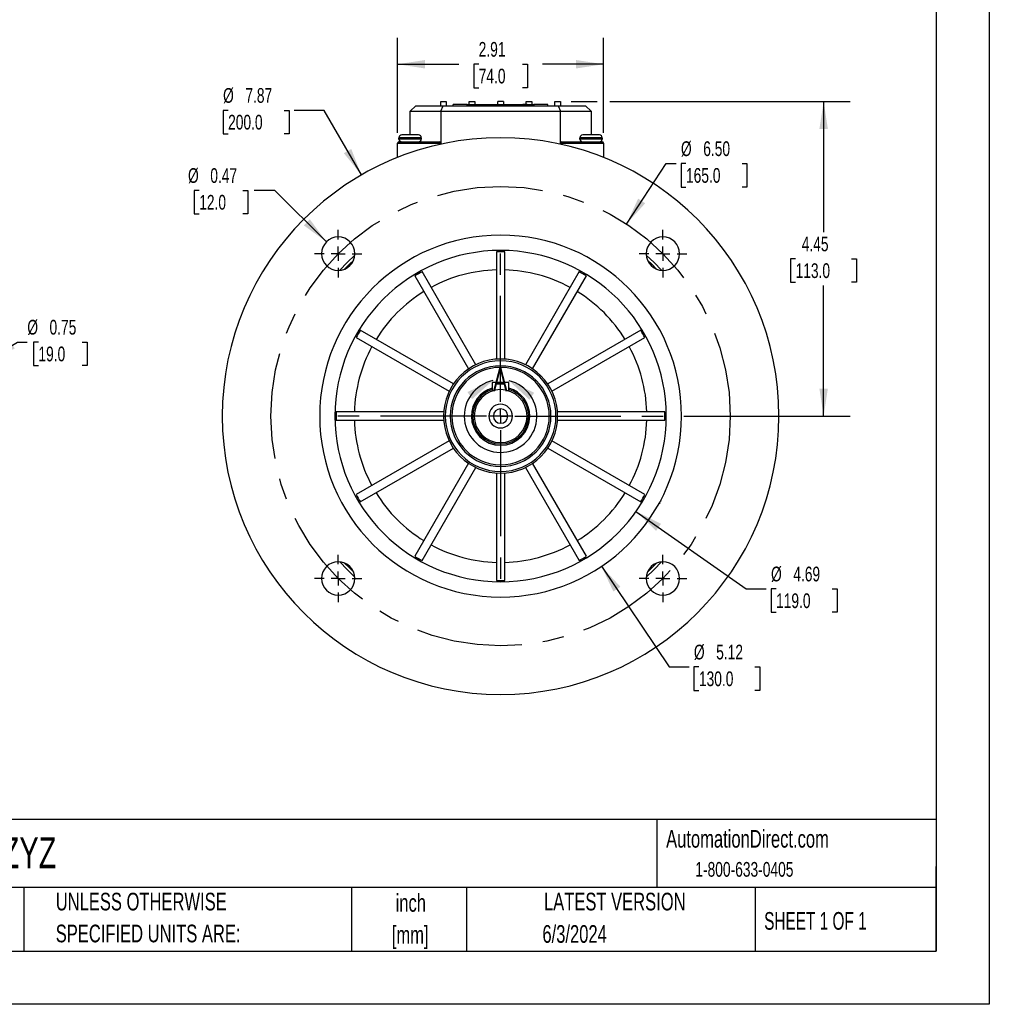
# Model space of a CAD drawing. Header units: inches. Extents: x 0 to 33, y 0 to 25.5.
# Tile 6 of 11: x 19.3 to 33, y 0 to 13.9. Entities that reach past the tile are written whole.
import ezdxf

# ---------------------------------------------------------------- set-up
doc = ezdxf.new("R2010")
doc.units = ezdxf.units.IN
doc.header["$LTSCALE"] = 3
doc.header["$MEASUREMENT"] = 0
doc.linetypes.add('CENTERX2', pattern=[0.8, 0.5, -0.1, 0.1, -0.1])
doc.layers.add('CENTER', color=40, linetype='CENTERX2')
doc.layers.add('DIMENSIONS', color=140, linetype='Continuous', lineweight=25)
doc.layers.add('TEXT', color=140, linetype='Continuous', lineweight=25)
doc.styles.add('SLDTEXTSTYLE0', font='TXT', dxfattribs={"width": 0.7})
doc.styles.add('SLDTEXTSTYLE1', font='TXT', dxfattribs={"width": 0.65})
doc.dimstyles.new('SLDDIMSTYLE1', dxfattribs={"dimtxt": 0.208333, "dimasz": 0.39, "dimexe": 0, "dimexo": 0.0625, "dimgap": 0.052083, "dimtad": 0, "dimtih": 1, "dimtoh": 1, "dimrnd": 1e-09, "dimzin": 12, "dimdsep": 46, "dimtxsty": 'SLDTEXTSTYLE0', "dimsah": 1, "dimcen": 0.09, "dimadec": 0, "dimazin": 3, "dimtfac": 1, "dimtofl": 0, "dimtmove": 0, "dimatfit": 3, "dimfxl": 0, "dimfrac": 2, "dimtolj": 1, "dimtzin": 12, "dimarcsym": 0})
doc.dimstyles.new('SLDDIMSTYLE4', dxfattribs={"dimtxt": 0.208333, "dimasz": 0.39, "dimexe": 0, "dimexo": 0.0625, "dimgap": 0.052083, "dimtad": 0, "dimtih": 1, "dimtoh": 1, "dimrnd": 1e-09, "dimzin": 4, "dimdsep": 46, "dimtxsty": 'SLDTEXTSTYLE0', "dimsah": 1, "dimcen": 0, "dimadec": 0, "dimazin": 1, "dimtfac": 1, "dimtofl": 0, "dimtmove": 0, "dimatfit": 3, "dimfxl": 0, "dimfrac": 2, "dimtolj": 1, "dimtzin": 12, "dimarcsym": 0})
doc.dimstyles.new('SLDDIMSTYLE5', dxfattribs={"dimtxt": 0.208333, "dimasz": 0.39, "dimexe": 0, "dimexo": 0.0625, "dimgap": 0.052083, "dimtad": 0, "dimtih": 1, "dimtoh": 1, "dimrnd": 1e-09, "dimdsep": 46, "dimtxsty": 'SLDTEXTSTYLE0', "dimsah": 1, "dimcen": 0, "dimadec": 0, "dimazin": 2, "dimtfac": 1, "dimtofl": 0, "dimtmove": 0, "dimatfit": 3, "dimfxl": 0, "dimfrac": 2, "dimtolj": 1, "dimtzin": 12, "dimarcsym": 0})
doc.dimstyles.new('SLDDIMSTYLE6', dxfattribs={"dimtxt": 0.208333, "dimasz": 0.39, "dimexe": 0, "dimexo": 0.0625, "dimgap": 0.052083, "dimtad": 0, "dimtih": 1, "dimtoh": 1, "dimrnd": 1e-09, "dimzin": 12, "dimdsep": 46, "dimtxsty": 'SLDTEXTSTYLE0', "dimsah": 1, "dimcen": 0, "dimadec": 0, "dimazin": 3, "dimtfac": 1, "dimtofl": 0, "dimtmove": 0, "dimatfit": 3, "dimfxl": 0, "dimfrac": 2, "dimtolj": 1, "dimtzin": 12, "dimarcsym": 0})
doc.dimstyles.new('SLDDIMSTYLE8', dxfattribs={"dimtxt": 0.208333, "dimasz": 0.39, "dimexe": 0, "dimexo": 0.0625, "dimgap": 0.052083, "dimtad": 0, "dimtih": 1, "dimtoh": 1, "dimlfac": 0.5, "dimrnd": 1e-09, "dimdsep": 46, "dimtxsty": 'SLDTEXTSTYLE0', "dimsah": 1, "dimcen": 0, "dimadec": 0, "dimazin": 2, "dimtfac": 1, "dimtofl": 0, "dimtmove": 0, "dimatfit": 3, "dimfxl": 0, "dimfrac": 2, "dimtolj": 1, "dimtzin": 12, "dimarcsym": 0})

# ---------------------------------------------------------------- blocks, each defined once
blk = doc.blocks.new('SW_NOTE_0_2')
at = {"layer": 'TEXT', "color": 0, "linetype": 'CENTERX2', "lineweight": 18, "char_height": 0.25, "attachment_point": 2, "style": 'SLDTEXTSTYLE0'}
for s, insert in [('inch', (0.375, 0.322)), ('[mm]', (0.367, -0.129))]:
    blk.add_mtext(s, dxfattribs=dict(at, insert=insert))
blk = doc.blocks.new('SW_NOTE_0_3')
at = {"layer": 'TEXT', "color": 0, "linetype": 'CENTERX2', "lineweight": 18, "char_height": 0.25, "attachment_point": 1, "style": 'SLDTEXTSTYLE0'}
for s, insert in [('UNLESS OTHERWISE', (0, 0.322)), ('SPECIFIED UNITS ARE:', (0, -0.129))]:
    blk.add_mtext(s, dxfattribs=dict(at, insert=insert))
blk = doc.blocks.new('_D_8')
at = {"layer": 'DIMENSIONS'}
for p, q in [((27.869, 11.035), (28.429, 11.89)), ((28.429, 11.89), (28.57, 11.89)), ((28.71, 11.89), (28.64, 11.89)), ((28.64, 11.89), (28.64, 11.559)), ((29.503, 11.89), (29.573, 11.89)), ((29.573, 11.89), (29.573, 11.559)), ((28.64, 11.559), (28.71, 11.559)), ((29.573, 11.559), (29.503, 11.559))]:
    blk.add_line(p, q, dxfattribs=at)
blk.add_solid([(27.869, 11.035), (28.133, 11.329), (28.033, 11.394)], dxfattribs=at)
at = {"layer": 'DIMENSIONS', "char_height": 0.2083, "attachment_point": 1, "style": 'SLDTEXTSTYLE0'}
for s, insert in [('%%c', (28.639, 12.205)), ('6.50', (28.954, 12.205)), ('165.0', (28.71, 11.827))]:
    blk.add_mtext(s, dxfattribs=dict(at, insert=insert))
blk = doc.blocks.new('_D_9')
at = {"layer": 'DIMENSIONS'}
for p, q in [((24.631, 12.327), (24.631, 13.67)), ((27.544, 12.327), (27.544, 13.67)), ((24.631, 13.295), (25.496, 13.295)), ((25.778, 13.295), (25.708, 13.295)), ((25.708, 13.295), (25.708, 12.963)), ((26.397, 13.295), (26.467, 13.295)), ((26.467, 13.295), (26.467, 12.963)), ((27.544, 13.295), (26.68, 13.295)), ((25.708, 12.963), (25.778, 12.963)), ((26.467, 12.963), (26.397, 12.963))]:
    blk.add_line(p, q, dxfattribs=at)
for points in [[(24.631, 13.295), (25.021, 13.235), (25.021, 13.355)], [(27.544, 13.295), (27.154, 13.355), (27.154, 13.235)]]:
    blk.add_solid(points, dxfattribs=at)
at = {"layer": 'DIMENSIONS', "char_height": 0.2083, "attachment_point": 1, "style": 'SLDTEXTSTYLE0'}
for s, insert in [('2.91', (25.778, 13.61)), ('74.0', (25.778, 13.232))]:
    blk.add_mtext(s, dxfattribs=dict(at, insert=insert))
blk = doc.blocks.new('_D_10')
at = {"layer": 'DIMENSIONS'}
for p, q in [((27.084, 12.768), (27.454, 12.768)), ((27.634, 12.768), (31.032, 12.768)), ((30.657, 12.768), (30.657, 10.922)), ((30.26, 10.543), (30.19, 10.543)), ((30.19, 10.543), (30.19, 10.212)), ((31.053, 10.543), (31.123, 10.543)), ((31.123, 10.543), (31.123, 10.212)), ((30.19, 10.212), (30.26, 10.212)), ((30.657, 8.319), (30.657, 10.165)), ((31.123, 10.212), (31.053, 10.212)), ((28.68, 8.319), (31.032, 8.319))]:
    blk.add_line(p, q, dxfattribs=at)
for points in [[(30.657, 12.768), (30.597, 12.378), (30.717, 12.378)], [(30.657, 8.319), (30.717, 8.709), (30.597, 8.709)]]:
    blk.add_solid(points, dxfattribs=at)
at = {"layer": 'DIMENSIONS', "char_height": 0.2083, "attachment_point": 1, "style": 'SLDTEXTSTYLE0'}
for s, insert in [('4.45', (30.347, 10.858)), ('113.0', (30.26, 10.48))]:
    blk.add_mtext(s, dxfattribs=dict(at, insert=insert))
blk = doc.blocks.new('_D_11')
at = {"layer": 'DIMENSIONS'}
for p, q in [((21.825, 11.51), (21.755, 11.51)), ((21.755, 11.51), (21.755, 11.179)), ((22.444, 11.51), (22.514, 11.51)), ((22.514, 11.51), (22.514, 11.179)), ((22.897, 11.51), (22.601, 11.51)), ((23.624, 10.783), (22.897, 11.51)), ((21.755, 11.179), (21.825, 11.179)), ((22.514, 11.179), (22.444, 11.179))]:
    blk.add_line(p, q, dxfattribs=at)
blk.add_solid([(23.624, 10.783), (23.391, 11.101), (23.306, 11.016)], dxfattribs=at)
at = {"layer": 'DIMENSIONS', "char_height": 0.2083, "attachment_point": 1, "style": 'SLDTEXTSTYLE0'}
for s, insert in [('%%c', (21.667, 11.825)), ('0.47', (21.982, 11.825)), ('12.0', (21.825, 11.447))]:
    blk.add_mtext(s, dxfattribs=dict(at, insert=insert))
blk = doc.blocks.new('_D_12')
at = {"layer": 'DIMENSIONS'}
for p, q in [((22.234, 12.643), (22.164, 12.643)), ((22.164, 12.643), (22.164, 12.311)), ((23.027, 12.643), (23.097, 12.643)), ((23.097, 12.643), (23.097, 12.311)), ((23.592, 12.643), (23.167, 12.643)), ((24.119, 11.729), (23.592, 12.643)), ((22.164, 12.311), (22.234, 12.311)), ((23.097, 12.311), (23.027, 12.311))]:
    blk.add_line(p, q, dxfattribs=at)
blk.add_solid([(24.119, 11.729), (23.976, 12.097), (23.872, 12.037)], dxfattribs=at)
at = {"layer": 'DIMENSIONS', "char_height": 0.2083, "attachment_point": 1, "style": 'SLDTEXTSTYLE0'}
for s, insert in [('%%c', (22.163, 12.958)), ('7.87', (22.478, 12.958)), ('200.0', (22.234, 12.58))]:
    blk.add_mtext(s, dxfattribs=dict(at, insert=insert))
blk = doc.blocks.new('_D_13')
at = {"layer": 'DIMENSIONS'}
for p, q in [((27.515, 6.195), (28.473, 4.771)), ((28.473, 4.771), (28.753, 4.771)), ((28.893, 4.771), (28.823, 4.771)), ((28.823, 4.771), (28.823, 4.439)), ((29.685, 4.771), (29.755, 4.771)), ((29.755, 4.771), (29.755, 4.439)), ((28.823, 4.439), (28.893, 4.439)), ((29.755, 4.439), (29.685, 4.439))]:
    blk.add_line(p, q, dxfattribs=at)
blk.add_solid([(27.515, 6.195), (27.683, 5.838), (27.783, 5.905)], dxfattribs=at)
at = {"layer": 'DIMENSIONS', "char_height": 0.2083, "attachment_point": 1, "style": 'SLDTEXTSTYLE0'}
for s, insert in [('%%c', (28.822, 5.086)), ('5.12', (29.137, 5.086)), ('130.0', (28.893, 4.708))]:
    blk.add_mtext(s, dxfattribs=dict(at, insert=insert))
blk = doc.blocks.new('_D_14')
at = {"layer": 'DIMENSIONS'}
for p, q in [((28.003, 6.971), (29.559, 5.875)), ((29.559, 5.875), (29.844, 5.875)), ((29.984, 5.875), (29.914, 5.875)), ((29.914, 5.875), (29.914, 5.544)), ((30.777, 5.875), (30.847, 5.875)), ((30.847, 5.875), (30.847, 5.544)), ((29.914, 5.544), (29.984, 5.544)), ((30.847, 5.544), (30.777, 5.544))]:
    blk.add_line(p, q, dxfattribs=at)
blk.add_solid([(28.003, 6.971), (28.287, 6.697), (28.357, 6.795)], dxfattribs=at)
at = {"layer": 'DIMENSIONS', "char_height": 0.2083, "attachment_point": 1, "style": 'SLDTEXTSTYLE0'}
for s, insert in [('%%c', (29.913, 6.19)), ('4.69', (30.228, 6.19)), ('119.0', (29.984, 5.812))]:
    blk.add_mtext(s, dxfattribs=dict(at, insert=insert))
blk = doc.blocks.new('SW_CENTERMARKSYMBOL_1')
at = {"layer": 'CENTER', "color": 0}
for p, q in [((0, 0.2), (0, 2.443)), ((-0.2, 0), (-2.443, 0)), ((0, 0), (-0.1, 0)), ((0, 0), (0, 0.1)), ((0, 0), (0, -0.1)), ((0, 0), (0.1, 0)), ((0.2, 0), (2.443, 0)), ((0, -0.2), (0, -2.443))]:
    blk.add_line(p, q, dxfattribs=at)
blk = doc.blocks.new('SW_CENTERMARKSYMBOL_2')
at = {"layer": 'CENTER', "color": 0}
for p, q in [((0, 0.2), (0, 0.336)), ((-0.2, 0), (-0.336, 0)), ((0, 0), (-0.1, 0)), ((0, 0), (0, 0.1)), ((0, 0), (0, -0.1)), ((0, 0), (0.1, 0)), ((0.2, 0), (0.336, 0)), ((0, -0.2), (0, -0.336))]:
    blk.add_line(p, q, dxfattribs=at)
blk = doc.blocks.new('SW_CENTERMARKSYMBOL_3')
at = {"layer": 'CENTER', "color": 0}
for p, q in [((0, 0.2), (0, 0.336)), ((-0.2, 0), (-0.336, 0)), ((0, 0), (-0.1, 0)), ((0, 0), (0, 0.1)), ((0, 0), (0, -0.1)), ((0, 0), (0.1, 0)), ((0.2, 0), (0.336, 0)), ((0, -0.2), (0, -0.336))]:
    blk.add_line(p, q, dxfattribs=at)
blk = doc.blocks.new('SW_CENTERMARKSYMBOL_4')
at = {"layer": 'CENTER', "color": 0}
for p, q in [((0, 0.2), (0, 0.336)), ((-0.2, 0), (-0.336, 0)), ((0, 0), (-0.1, 0)), ((0, 0), (0, 0.1)), ((0, 0), (0, -0.1)), ((0, 0), (0.1, 0)), ((0.2, 0), (0.336, 0)), ((0, -0.2), (0, -0.336))]:
    blk.add_line(p, q, dxfattribs=at)
blk = doc.blocks.new('SW_CENTERMARKSYMBOL_5')
at = {"layer": 'CENTER', "color": 0}
for p, q in [((0, 0.2), (0, 0.336)), ((-0.2, 0), (-0.336, 0)), ((0, 0), (-0.1, 0)), ((0, 0), (0, 0.1)), ((0, 0), (0, -0.1)), ((0, 0), (0.1, 0)), ((0.2, 0), (0.336, 0)), ((0, -0.2), (0, -0.336))]:
    blk.add_line(p, q, dxfattribs=at)
blk = doc.blocks.new('_D_16')
at = {"layer": 'DIMENSIONS'}
for p, q in [((18.848, 9.129), (19.256, 9.365)), ((19.256, 9.365), (19.394, 9.365)), ((19.551, 9.365), (19.481, 9.365)), ((19.481, 9.365), (19.481, 9.033)), ((20.17, 9.365), (20.24, 9.365)), ((20.24, 9.365), (20.24, 9.033)), ((19.481, 9.033), (19.551, 9.033)), ((20.24, 9.033), (20.17, 9.033))]:
    blk.add_line(p, q, dxfattribs=at)
blk.add_solid([(18.848, 9.129), (19.216, 9.272), (19.156, 9.376)], dxfattribs=at)
at = {"layer": 'DIMENSIONS', "char_height": 0.2083, "attachment_point": 1, "style": 'SLDTEXTSTYLE0'}
for s, insert in [('%%c', (19.394, 9.68)), ('0.75', (19.708, 9.68)), ('19.0', (19.551, 9.302))]:
    blk.add_mtext(s, dxfattribs=dict(at, insert=insert))

msp = doc.modelspace()

# ---------------------------------------------------------------- linework, layer by layer
at = {"color": 7, "linetype": 'Continuous'}
for p, q in [((33, 25.5), (33, 0)), ((33, 0), (0, 0))]:
    msp.add_line(p, q, dxfattribs=at)
for p, q in [((24.887, 12.709), (24.808, 12.63)), ((24.887, 12.709), (25.274, 12.709)), ((25.241, 12.768), (25.32, 12.768)), ((25.241, 12.709), (25.241, 12.768)), ((25.241, 12.63), (25.274, 12.709)), ((25.274, 12.709), (26.902, 12.709)), ((25.32, 12.768), (25.32, 12.709)), ((25.418, 12.709), (25.418, 12.725)), ((25.615, 12.725), (25.418, 12.725)), ((25.615, 12.709), (25.615, 12.725)), ((25.615, 12.725), (26.56, 12.725)), ((25.645, 12.768), (25.724, 12.768)), ((25.645, 12.725), (25.645, 12.768)), ((25.724, 12.768), (25.724, 12.725)), ((26.048, 12.725), (26.048, 12.768)), ((26.127, 12.768), (26.048, 12.768)), ((26.127, 12.768), (26.127, 12.725)), ((26.452, 12.768), (26.531, 12.768)), ((26.452, 12.725), (26.452, 12.768)), ((26.531, 12.768), (26.531, 12.725)), ((26.56, 12.725), (26.56, 12.709)), ((26.757, 12.725), (26.56, 12.725)), ((26.757, 12.709), (26.757, 12.725)), ((26.855, 12.768), (26.934, 12.768)), ((26.855, 12.709), (26.855, 12.768)), ((26.902, 12.709), (26.934, 12.63)), ((26.902, 12.709), (27.288, 12.709)), ((26.934, 12.768), (26.934, 12.709)), ((27.367, 12.63), (27.288, 12.709)), ((24.808, 12.63), (25.241, 12.63)), ((24.808, 12.296), (24.808, 12.63)), ((25.241, 12.63), (26.934, 12.63)), ((25.241, 12.63), (25.241, 12.177)), ((26.934, 12.177), (26.934, 12.63)), ((26.934, 12.63), (27.367, 12.63)), ((27.367, 12.63), (27.367, 12.296)), ((24.966, 12.256), (24.651, 12.256)), ((24.651, 12.237), (24.651, 12.256)), ((24.926, 12.296), (24.69, 12.296)), ((24.966, 12.256), (24.966, 12.237)), ((27.525, 12.256), (27.21, 12.256)), ((27.21, 12.237), (27.21, 12.256)), ((27.485, 12.296), (27.249, 12.296)), ((27.525, 12.256), (27.525, 12.237)), ((24.631, 12.177), (25.241, 12.177)), ((24.631, 11.977), (24.631, 12.177)), ((24.966, 12.237), (24.651, 12.237)), ((24.651, 12.197), (25.222, 12.197)), ((25.241, 12.177), (25.241, 12.164)), ((26.934, 12.164), (26.934, 12.177)), ((26.934, 12.177), (27.544, 12.177)), ((26.954, 12.197), (27.525, 12.197)), ((27.525, 12.237), (27.21, 12.237)), ((27.544, 12.177), (27.544, 11.977)), ((26.029, 10.644), (26.029, 9.124)), ((26.147, 9.124), (26.147, 10.644)), ((25.736, 9.046), (24.977, 10.362)), ((27.199, 10.362), (26.439, 9.046)), ((24.874, 10.303), (25.634, 8.987)), ((26.541, 8.987), (27.301, 10.303)), ((25.42, 8.773), (24.104, 9.533)), ((28.071, 9.533), (26.755, 8.773)), ((24.045, 9.43), (25.361, 8.671)), ((26.814, 8.671), (28.13, 9.43)), ((25.97, 8.792), (25.97, 8.674)), ((26.206, 8.792), (25.97, 8.792)), ((26.206, 8.674), (26.206, 8.792)), ((25.283, 8.378), (23.763, 8.378)), ((28.412, 8.378), (26.893, 8.378)), ((23.763, 8.319), (23.745, 8.319)), ((23.763, 8.26), (25.283, 8.26)), ((25.281, 8.319), (25.304, 8.319)), ((25.399, 8.319), (25.376, 8.319)), ((25.985, 8.319), (25.92, 8.319)), ((26.088, 8.319), (25.985, 8.319)), ((26.19, 8.319), (26.088, 8.319)), ((26.255, 8.319), (26.19, 8.319)), ((26.799, 8.319), (26.777, 8.319)), ((26.871, 8.319), (26.895, 8.319)), ((26.893, 8.26), (28.412, 8.26)), ((28.43, 8.319), (28.413, 8.319)), ((25.361, 7.968), (24.045, 7.208)), ((28.13, 7.208), (26.814, 7.968)), ((24.104, 7.106), (25.42, 7.866)), ((26.755, 7.866), (28.071, 7.106)), ((25.634, 7.652), (24.874, 6.336)), ((24.977, 6.277), (25.736, 7.593)), ((26.439, 7.593), (27.199, 6.277)), ((27.301, 6.336), (26.541, 7.652)), ((26.029, 7.514), (26.029, 5.995)), ((26.147, 5.995), (26.147, 7.514)), ((28.344, 7.109), (28.34, 7.104)), ((28.324, 7.088), (28.345, 7.089))]:
    msp.add_line(p, q)
at = {"flags": 128}
for points in [[(26.462, 12.725), (26.461, 12.725), (26.458, 12.725), (26.433, 12.725), (26.402, 12.725)], [(24.026, 10.595), (23.916, 10.491), (23.812, 10.381)], [(28.364, 10.381), (28.259, 10.491), (28.149, 10.595)], [(23.881, 10.397), (23.944, 10.463), (24.01, 10.526)], [(28.166, 10.526), (28.231, 10.463), (28.295, 10.397)], [(24.026, 6.043), (23.916, 6.148), (23.812, 6.258)], [(24.01, 6.112), (23.944, 6.176), (23.881, 6.241)], [(28.364, 6.258), (28.259, 6.148), (28.149, 6.043)], [(28.295, 6.241), (28.231, 6.176), (28.166, 6.112)]]:
    msp.add_lwpolyline(points, dxfattribs=at)
for centre, radius, start, end in [((26.088, 8.319), 3.937, 0, 180), ((24.69, 12.256), 0.0394, 90, 180), ((24.926, 12.256), 0.0394, 0, 90), ((27.249, 12.256), 0.0394, 90, 180), ((27.485, 12.256), 0.0394, 0, 90), ((24.651, 12.177), 0.0197, 90, 180), ((24.69, 12.237), 0.0394, 180, 270), ((24.926, 12.237), 0.0394, 270, 0), ((25.222, 12.177), 0.0197, 0, 90), ((26.954, 12.177), 0.0197, 90, 180), ((27.249, 12.237), 0.0394, 180, 270), ((27.485, 12.237), 0.0394, 270, 0), ((27.525, 12.177), 0.0197, 0, 90), ((26.088, 8.319), 2.559, 0, 180), ((23.791, 10.616), 0.236, 0, 180), ((28.384, 10.616), 0.236, 0, 180), ((23.791, 10.616), 0.236, 180, 0), ((26.088, 8.319), 2.343, 0, 180), ((26.088, 8.319), 2.325, 88.5446, 91.4554), ((28.384, 10.616), 0.236, 180, 0), ((26.088, 8.319), 2.325, 118.5446, 121.4554), ((26.088, 8.319), 2.069, 91.6357, 118.3643), ((26.088, 8.319), 2.069, 61.6357, 88.3643), ((26.088, 8.319), 2.325, 58.5446, 61.4554), ((26.088, 8.319), 2.069, 121.6357, 148.3643), ((26.088, 8.319), 2.069, 31.6357, 58.3643), ((26.088, 8.319), 2.325, 148.5446, 151.4554), ((26.088, 8.319), 2.325, 28.5446, 31.4554), ((26.088, 8.319), 2.069, 151.6357, 178.3643), ((26.088, 8.319), 2.069, 1.6357, 28.3643), ((26.088, 8.319), 0.807, 0, 180), ((26.088, 8.319), 0.783, 0, 180), ((26.088, 8.319), 0.712, 0, 180), ((26.088, 8.319), 0.689, 0, 180), ((26.088, 8.319), 0.413, 106.6015, 180), ((26.088, 8.319), 0.394, 107.4576, 180), ((26.088, 8.319), 0.374, 0, 180), ((26.088, 8.319), 0.413, 0, 73.3985), ((26.088, 8.319), 0.394, 0, 72.5424), ((26.088, 8.319), 2.325, 178.5446, 180), ((26.088, 8.319), 0.167, 0, 180), ((26.088, 8.319), 0.102, 0, 180), ((26.088, 8.319), 2.325, 0, 1.4554), ((26.088, 8.319), 3.937, 180, 0), ((26.088, 8.319), 2.559, 180, 0), ((26.088, 8.319), 2.343, 180, 0), ((26.088, 8.319), 2.325, 180, 181.4554), ((26.088, 8.319), 2.069, 181.6357, 208.3643), ((26.088, 8.319), 0.807, 180, 0), ((26.088, 8.319), 0.783, 180, 0), ((26.088, 8.319), 0.712, 180, 0), ((26.088, 8.319), 0.689, 180, 0), ((26.088, 8.319), 0.413, 180, 0), ((26.088, 8.319), 0.394, 180, 0), ((26.088, 8.319), 0.374, 180, 0), ((26.088, 8.319), 0.167, 180, 0), ((26.088, 8.319), 0.102, 180, 0), ((26.088, 8.319), 2.069, 331.6357, 358.3643), ((26.088, 8.319), 2.325, 358.5446, 0), ((26.088, 8.319), 2.325, 208.5446, 211.4554), ((26.088, 8.319), 2.069, 211.6357, 238.3643), ((26.088, 8.319), 2.069, 301.6357, 328.3643), ((26.088, 8.319), 2.325, 328.5446, 331.4554), ((29.459, 5.361), 2.074, 121.9892, 122.5718), ((26.088, 8.319), 2.069, 241.6357, 268.3643), ((26.088, 8.319), 2.069, 271.6357, 298.3643), ((26.088, 8.319), 2.325, 238.5446, 241.4554), ((26.088, 8.319), 2.325, 298.5446, 301.4554), ((23.791, 6.023), 0.236, 0, 180), ((28.384, 6.023), 0.236, 0, 180), ((23.791, 6.023), 0.236, 180, 0), ((26.088, 8.319), 2.325, 268.5446, 271.4554), ((28.384, 6.023), 0.236, 180, 0)]:
    msp.add_arc(centre, radius, start, end)
at = {"layer": 'CENTER'}
msp.add_circle((26.088, 8.319), 3.248, dxfattribs=at)
at = {"layer": 'TEXT'}
for p, q in [((32.25, 24.75), (32.25, 0.75)), ((32.25, 2.613), (0.75, 2.613)), ((28.296, 2.613), (28.296, 1.65)), ((32.25, 0.75), (32.25, 1.95)), ((32.25, 1.65), (0.75, 1.65)), ((19.344, 1.65), (19.344, 0.75)), ((23.979, 1.65), (23.979, 0.75)), ((25.608, 1.65), (25.608, 0.75)), ((29.687, 1.65), (29.687, 0.75)), ((0.75, 0.75), (32.25, 0.75))]:
    msp.add_line(p, q, dxfattribs=at)
msp.add_arc((26.088, 8.319), 0.514, 102.1589, 76.5543, dxfattribs=at)
for points in [[(25.979, 8.822), (25.619, 8.66), (25.685, 8.559)], [(26.207, 8.819), (26.496, 8.55), (26.563, 8.65)]]:
    msp.add_solid(points, dxfattribs=at)

# ---------------------------------------------------------------- block references
at = {"layer": 'CENTER'}
for name, p in [('SW_CENTERMARKSYMBOL_2', (23.791, 10.616)), ('SW_CENTERMARKSYMBOL_3', (28.384, 10.616)), ('SW_CENTERMARKSYMBOL_1', (26.088, 8.319)), ('SW_CENTERMARKSYMBOL_5', (23.791, 6.023)), ('SW_CENTERMARKSYMBOL_4', (28.384, 6.023))]:
    msp.add_blockref(name, p, dxfattribs=at)
at = {"layer": 'TEXT', "linetype": 'CENTERX2', "lineweight": 18}
for name, p in [('SW_NOTE_0_3', (19.796, 1.256)), ('SW_NOTE_0_2', (24.443, 1.237))]:
    msp.add_blockref(name, p, dxfattribs=at)

# ---------------------------------------------------------------- texts
at = {"layer": 'TEXT', "insert": (25.979, 9), "char_height": 0.333, "attachment_point": 1, "style": 'SLDTEXTSTYLE0'}
msp.add_mtext('A', dxfattribs=at)
at = {"layer": 'TEXT', "linetype": 'CENTERX2', "lineweight": 18}
for s, insert, char_height, attachment_point, style in [('0ZYZ', (18.804, 2.362), 0.4375, 1, 'SLDTEXTSTYLE0'), ('AutomationDirect.com', (28.429, 2.466), 0.25, 1, 'SLDTEXTSTYLE0'), ('1-800-633-0405', (28.842, 2.013), 0.20833, 1, 'SLDTEXTSTYLE0'), ('LATEST VERSION', (27.703, 1.578), 0.25, 2, 'SLDTEXTSTYLE0'), ('SHEET 1 OF 1', (29.816, 1.305), 0.25, 1, 'SLDTEXTSTYLE1'), ('6/3/2024', (27.135, 1.12), 0.25, 2, 'SLDTEXTSTYLE0')]:
    msp.add_mtext(s, dxfattribs=dict(at, insert=insert, char_height=char_height, attachment_point=attachment_point, style=style))

# ---------------------------------------------------------------- dimensions: what is measured, and where the dimension line sits
at = {"layer": 'DIMENSIONS'}
dim = msp.add_linear_dim(base=(27.544, 13.295), p1=(24.631, 12.177), p2=(27.544, 12.177), dimstyle='SLDDIMSTYLE1', dxfattribs=at)
dim.commit()
dim.dimension.update_dxf_attribs({"geometry": '_D_9', "text_midpoint": (26.088, 13.295), "dimtype": 160})
for p1, p2, dimstyle, picture, middle in [((28.056, 4.91), (24.119, 11.729), 'SLDDIMSTYLE6', '_D_12', (22.63, 12.643)), ((24.307, 5.603), (27.869, 11.035), 'SLDDIMSTYLE4', '_D_8', (29.106, 11.89)), ((23.958, 10.449), (23.624, 10.783), 'SLDDIMSTYLE5', '_D_11', (22.134, 11.51)), ((24.66, 10.443), (27.515, 6.195), 'SLDDIMSTYLE6', '_D_13', (29.289, 4.771)), ((17.552, 8.381), (18.848, 9.129), 'SLDDIMSTYLE8', '_D_16', (19.861, 9.365)), ((24.172, 9.668), (28.003, 6.971), 'SLDDIMSTYLE6', '_D_14', (30.38, 5.875))]:
    dim = msp.add_diameter_dim_2p(p1=p1, p2=p2, dimstyle=dimstyle, dxfattribs=at)
    dim.commit()
    dim.dimension.update_dxf_attribs({"geometry": picture, "text_midpoint": middle, "dimtype": 163})
dim = msp.add_linear_dim(base=(30.657, 8.319), p1=(26.934, 12.768), p2=(28.53, 8.319), angle=90, dimstyle='SLDDIMSTYLE1', dxfattribs=at)
dim.commit()
dim.dimension.update_dxf_attribs({"geometry": '_D_10', "text_midpoint": (30.657, 10.544), "dimtype": 160})

doc.saveas('drawing.dxf')
